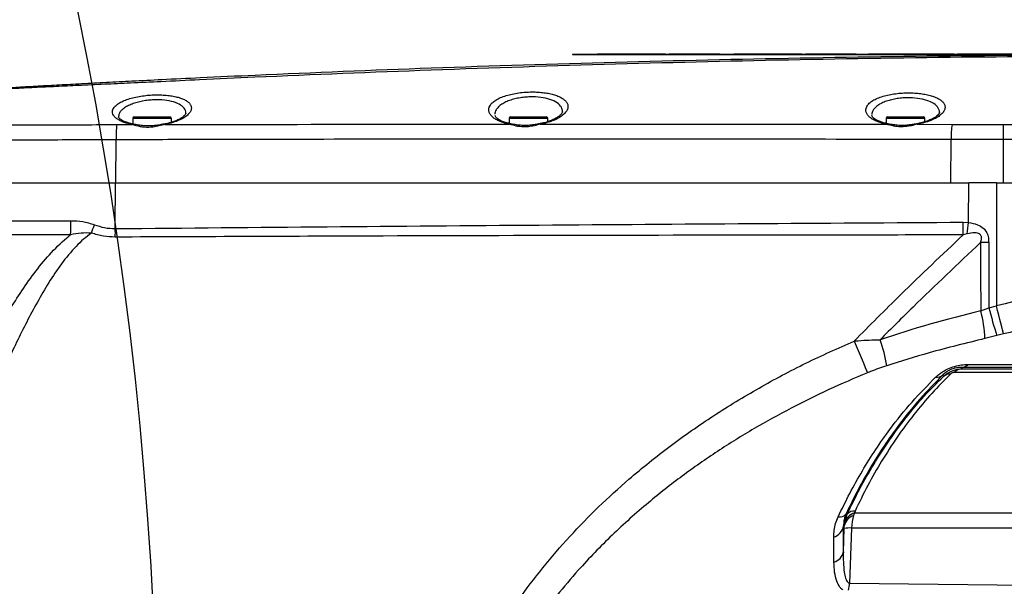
# Model space of a CAD drawing. Extents: x 0 to 16820, y 0 to 11880.
# Tile 62 of 77: x 9092 to 9430, y 6582 to 6777. Entities that reach past the tile are written whole.
import ezdxf

# ---------------------------------------------------------------- set-up
doc = ezdxf.new("R2010")
doc.units = 0
doc.header["$LTSCALE"] = 20
doc.layers.get('0').update_dxf_attribs({"linetype": 'CONTINUOUS'})
doc.styles.add('SLDTEXTSTYLE0', font='TXT', dxfattribs={"width": 0.605})
doc.dimstyles.new('SLDDIMSTYLE0', dxfattribs={"dimtxt": 100, "dimasz": 100, "dimexe": 0, "dimexo": 0.0625, "dimgap": 25, "dimtad": 1, "dimdec": 1, "dimrnd": 1e-09, "dimzin": 12, "dimtxsty": 'SLDTEXTSTYLE0', "dimsah": 1, "dimcen": 0, "dimazin": 3, "dimtfac": 1, "dimtofl": 0, "dimtmove": 0, "dimatfit": 3, "dimtolj": 1, "dimtzin": 12})
doc.dimstyles.new('SLDDIMSTYLE1', dxfattribs={"dimtxt": 100, "dimasz": 100, "dimexe": 0, "dimexo": 0.0625, "dimgap": 25, "dimtad": 1, "dimdec": 4, "dimlfac": 20, "dimzin": 12, "dimtxsty": 'SLDTEXTSTYLE0', "dimsah": 1, "dimcen": 0.09, "dimazin": 3, "dimtfac": 1, "dimtofl": 0, "dimtmove": 0, "dimatfit": 3, "dimtolj": 1, "dimtzin": 12})

# ---------------------------------------------------------------- blocks, each defined once
blk = doc.blocks.new('_D')
at = {"color": 7, "linetype": 'CONTINUOUS'}
blk.add_line((10599.79, 8574.46), (7791.16, 6507.87), dxfattribs=at)
blk.add_solid([(10599.79, 8574.46), (10510.36, 8527.27), (10528.14, 8503.11)], dxfattribs=at)
at = {"color": 7, "linetype": 'CONTINUOUS', "insert": (8954.78, 7524), "char_height": 100, "attachment_point": 1, "rotation": 36.3456, "style": 'SLDTEXTSTYLE0'}
blk.add_mtext('R3487', dxfattribs=at)
blk = doc.blocks.new('_D_1')
at = {"color": 7, "linetype": 'CONTINUOUS'}
for q in [(9232.57, 8882.9), (7791.16, 6507.87)]:
    blk.add_line((8490.54, 7660.25), q, dxfattribs=at)
blk.add_solid([(8490.54, 7660.25), (8555.25, 7737.96), (8529.6, 7753.52)], dxfattribs=at)
at = {"color": 7, "linetype": 'CONTINUOUS', "insert": (8912.41, 8603.77), "char_height": 100, "attachment_point": 1, "rotation": 58.7465, "style": 'SLDTEXTSTYLE0'}
blk.add_mtext('R1348', dxfattribs=at)
blk = doc.blocks.new('_D_2')
at = {"color": 7, "linetype": 'CONTINUOUS'}
for p, q in [((4317.75, 7120.33), (3817.21, 7208.59)), ((7831.16, 6507.87), (11826.43, 6507.87))]:
    blk.add_line(p, q, dxfattribs=at)
blk.add_arc((7791.16, 6507.87), 4005.26, 0, 170, dxfattribs=at)
for points in [[(3846.75, 7203.38), (3880.08, 7298.85), (3850.61, 7304.42)], [(11796.43, 6507.87), (11810.18, 6608.05), (11780.18, 6607.68)]]:
    blk.add_solid(points, dxfattribs=at)
at = {"color": 7, "linetype": 'CONTINUOUS', "insert": (8009.94, 10638.69), "char_height": 100, "attachment_point": 1, "rotation": 355, "style": 'SLDTEXTSTYLE0'}
blk.add_mtext('170°', dxfattribs=at)

msp = doc.modelspace()

# ---------------------------------------------------------------- linework, layer by layer
at = {"color": 7, "linetype": 'CONTINUOUS'}
for p, q in [((9281.4147149, 6764.9716235), (9450.9147083, 6764.9716235)), ((9281.4147149, 6764.9716235), (9281.4147149, 6764.8716367)), ((9281.4147149, 6764.8716367), (9450.9147083, 6764.8716367)), ((9289.9146949, 6765.1716268), (9289.9146949, 6764.9716235)), ((9289.9146949, 6765.1716268), (9293.9848577, 6765.1716268)), ((9293.9848577, 6765.1716268), (9293.9848577, 6764.9716235)), ((9293.9848577, 6765.1716268), (9294.4147264, 6765.1716268)), ((9294.4147264, 6765.1716268), (9294.4147264, 6764.9716235)), ((9294.4147264, 6765.1716268), (9307.9147016, 6765.1716268)), ((9307.9147016, 6765.1716268), (9313.3147632, 6765.1716268)), ((9313.3147632, 6765.1716268), (9313.3147632, 6764.9716235)), ((9314.5147239, 6765.1716268), (9314.5147239, 6764.9716235)), ((9314.5147239, 6765.1716268), (9331.9147502, 6765.1716268)), ((9331.9147502, 6765.1716268), (9331.9147502, 6764.9716235)), ((9336.7147123, 6765.1716268), (9336.7147123, 6764.9716235)), ((9336.7147123, 6765.1716268), (9340.784875, 6765.1716268)), ((9340.784875, 6765.1716268), (9340.784875, 6764.9716235)), ((9340.784875, 6765.1716268), (9341.2147437, 6765.1716268)), ((9341.2147437, 6765.1716268), (9341.2147437, 6764.9716235)), ((9341.2147437, 6765.1716268), (9354.7147189, 6765.1716268)), ((9354.7147189, 6765.1716268), (9360.1147805, 6765.1716268)), ((9360.1147805, 6765.1716268), (9360.1147805, 6764.9716235)), ((9361.3147412, 6765.1716268), (9378.7147676, 6765.1716268)), ((9361.3147412, 6765.1716268), (9361.3147412, 6764.9716235)), ((9378.7147676, 6765.1716268), (9378.7147676, 6764.9716235)), ((9382.9147493, 6765.1716268), (9382.9147493, 6764.9716235)), ((9382.9147493, 6765.1716268), (9393.2047759, 6765.1716268)), ((9393.2047759, 6765.1716268), (9393.2047759, 6764.9716235)), ((9393.2047759, 6765.1716268), (9393.6247503, 6765.1716268)), ((9393.6247503, 6765.1716268), (9393.6247503, 6764.9716235)), ((9393.6247503, 6765.1716268), (9403.9147769, 6765.1716268)), ((9403.9147769, 6765.1716268), (9403.9147769, 6764.9716235)), ((9403.9147769, 6765.1716268), (9412.3147403, 6765.1716268)), ((9412.3147403, 6765.1716268), (9412.3147403, 6764.9716235)), ((9413.514701, 6765.1716268), (9413.514701, 6764.9716235)), ((9413.514701, 6765.1716268), (9421.9146644, 6765.1716268)), ((9421.9146644, 6765.1716268), (9421.9146644, 6764.9716235)), ((9421.9146644, 6765.1716268), (9432.204691, 6765.1716268)), ((9130.4520045, 6742.9716385), (9130.4520045, 6741.0531736)), ((9130.9519683, 6743.471632), (9143.2219421, 6743.471632)), ((9143.7219058, 6741.619522), (9143.7219058, 6742.9716385)), ((9259.6296941, 6742.9716385), (9259.6296941, 6741.2293053)), ((9260.1297771, 6743.471632), (9272.3997508, 6743.471632)), ((9272.8997146, 6741.8377793), (9272.8997146, 6742.9716385)), ((9389.029709, 6742.9716385), (9389.029709, 6741.2256992)), ((9389.5296727, 6743.471632), (9401.7997657, 6743.471632)), ((9402.2997295, 6741.7968458), (9402.2997295, 6742.9716385)), ((8995.9901248, 6720.8716369), (9124.5379125, 6720.8716369)), ((9124.5379125, 6720.8716369), (9417.3483525, 6720.8716369)), ((9426.9271766, 6720.8716369), (9417.3483525, 6720.8716369)), ((9426.9271766, 6720.8716369), (9686.1647044, 6720.8716369))]:
    msp.add_line(p, q, dxfattribs=at)
at = {"color": 8, "linetype": 'CONTINUOUS'}
for p, q in [((9307.9147016, 6765.1716268), (9307.9147016, 6764.9716235)), ((9354.7147189, 6765.1716268), (9354.7147189, 6764.9716235)), ((9130.2413617, 6740.8690697), (9128.2031213, 6741.3695103)), ((9143.7219058, 6742.9716385), (9130.4520045, 6742.9716385)), ((9143.6580096, 6741.3633412), (9141.455618, 6740.8650315)), ((9259.7621356, 6740.951488), (9258.1294452, 6741.3434333)), ((9272.8997146, 6742.9716385), (9259.6296941, 6742.9716385)), ((9272.0756208, 6741.3428819), (9270.2905809, 6740.9531868)), ((9389.2014896, 6740.949089), (9387.502638, 6741.3498259)), ((9402.2997295, 6742.9716385), (9389.029709, 6742.9716385)), ((9401.5974675, 6741.3518673), (9399.6698533, 6740.942443)), ((9125.0333463, 6740.8439464), (9130.2413617, 6740.8690697)), ((9270.2905809, 6740.9531868), (9389.2014896, 6740.949089)), ((9399.6698533, 6740.942443), (9411.6408502, 6740.9152633)), ((9124.657241, 6720.8716369), (9124.7317468, 6735.6202996)), ((9411.2014447, 6720.8716369), (9411.2766658, 6735.7435769)), ((9429.3400918, 6720.8716369), (9429.3400918, 6735.7339657)), ((9124.485222, 6705.1304227), (9124.5379125, 6720.8716369)), ((9417.3254644, 6707.2129643), (9417.3483525, 6720.8716369)), ((9426.9271766, 6720.8716369), (9426.8561279, 6678.5720235)), ((8995.5347453, 6707.8297532), (9109.2723285, 6707.8297532)), ((9415.4872571, 6707.3083467), (9417.3254644, 6707.2129643)), ((9109.1178333, 6703.0149943), (8994.7721635, 6703.0149943)), ((9416.823474, 6703.3244318), (9415.4520904, 6702.9515601)), ((9421.4626228, 6676.8750346), (9424.245802, 6677.9494828)), ((9424.245802, 6677.9494828), (9426.8561279, 6678.5720235)), ((9426.9778405, 6668.3749652), (9422.9082738, 6667.3646218)), ((9429.2640363, 6668.9610577), (9426.9778405, 6668.3749652)), ((9415.0688325, 6656.9712258), (9525.5096828, 6656.9712258)), ((9408.6740886, 6654.3837881), (9408.4951554, 6654.863993)), ((9517.4158488, 6655.7400471), (9412.4112998, 6655.7400471)), ((9374.7088586, 6603.9294398), (9375.6296312, 6607.0736444)), ((9375.2571021, 6607.1625522), (9375.6296312, 6607.0736444)), ((9378.155676, 6607.4861309), (9377.8487121, 6606.6039226)), ((9378.3420001, 6608.1482938), (9378.155676, 6607.4861309)), ((9378.155676, 6607.4861309), (9450.8746539, 6607.4861309)), ((9374.642459, 6603.0521488), (9374.7088586, 6603.9294398)), ((9374.3327533, 6594.1123015), (9374.6215974, 6602.1948105)), ((9377.1627818, 6602.317231), (9376.487938, 6583.4392032)), ((9446.4053785, 6602.317231), (9377.1627818, 6602.317231)), ((9371.1162482, 6590.5994347), (9371.0446035, 6599.202635)), ((9376.487938, 6583.4392032), (9438.0854045, 6582.707884))]:
    msp.add_line(p, q, dxfattribs=at)
at = {"color": 8, "linetype": 'CONTINUOUS', "flags": 128}
for points in [[(9141.455618, 6740.8650315), (9141.3111364, 6740.9744507), (9141.1769067, 6740.9938073), (9141.173092, 6740.992958)], [(9270.2905809, 6740.9531868), (9270.1497947, 6741.0762853), (9270.020095, 6741.1037332), (9270.0117503, 6741.1020792)], [(9399.6698533, 6740.942443), (9399.531809, 6741.0615182), (9399.4041358, 6741.0861796), (9399.4000827, 6741.0853303)], [(9429.3400918, 6735.7339657), (9429.335085, 6736.5544832), (9429.3301974, 6737.3534686), (9429.3254291, 6738.1157524), (9429.3210183, 6738.8268805), (9429.316846, 6739.4733376), (9429.3132697, 6740.0428599), (9429.3100511, 6740.5246443), (9429.3075477, 6740.9095264)], [(9424.2279206, 6700.3001815), (9423.8779222, 6700.299511), (9423.5279237, 6700.299064), (9423.177806, 6700.2988106), (9422.828046, 6700.2987957), (9422.4784051, 6700.2989745), (9422.1292411, 6700.2993769), (9421.7804347, 6700.3000027), (9421.4323436, 6700.3008223)], [(9429.2640363, 6668.9610577), (9429.1270648, 6669.5465541), (9428.9294158, 6670.3642553), (9428.6762153, 6671.3922865), (9428.3743774, 6672.603125), (9428.0318891, 6673.964361), (9427.6579295, 6675.4395908), (9427.2625123, 6676.9892967), (9426.8561279, 6678.5720235)], [(9378.040043, 6666.4821005), (9378.7181054, 6664.8715681), (9379.407612, 6663.2351226), (9380.0866281, 6661.6243816), (9380.7338153, 6660.0901133), (9381.3287889, 6658.6807168), (9381.8528329, 6657.4406272), (9382.2893773, 6656.4089454), (9382.6245938, 6655.6182003)], [(9414.8764287, 6657.4467665), (9414.928404, 6657.3183185), (9415.0688325, 6656.9712258)], [(9374.642459, 6603.0521488), (9374.4697248, 6603.095474), (9374.4216834, 6603.1074992)]]:
    msp.add_lwpolyline(points, dxfattribs=at)
at = {"color": 7, "linetype": 'CONTINUOUS'}
for centre, radius, start, end in [((7791.1647235, 6507.8716374), 3487, 190, 170), ((7791.1647235, 6507.8716374), 1348, 190, 170), ((9130.9519553, 6742.9716374), 0.5, 90, 180), ((9143.2219553, 6742.9716374), 0.5, 0, 90), ((9260.1297235, 6742.9716374), 0.5, 90, 180), ((9272.3997235, 6742.9716374), 0.5, 0, 90), ((9389.5297235, 6742.9716374), 0.5, 90, 180), ((9401.7997235, 6742.9716374), 0.5, 0, 90)]:
    msp.add_arc(centre, radius, start, end, dxfattribs=at)
at = {"color": 8, "linetype": 'CONTINUOUS'}
for centre, radius, start, end in [((9128.6221614, 6740.5457503), 0.924216, 72.829039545, 116.962075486), ((9143.3362636, 6740.9114698), 0.5547146, 54.547996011, 105.71046545), ((9258.5624254, 6740.6638595), 0.8057869, 73.525488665, 122.50263695), ((9271.7533414, 6740.9952788), 0.4740168, 47.164939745, 102.660728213), ((9387.9278782, 6740.6644108), 0.8066121, 73.569943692, 121.815986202), ((9401.2798911, 6740.9907764), 0.4808757, 48.66864457, 103.431147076), ((9154.9391894, 6736.4967322), 30.2201542, 171.729222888, 181.66190184), ((9130.6025507, 6740.4266982), 0.5710954, 80.555356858, 129.231066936), ((9260.1376672, 6740.5600772), 0.5424264, 79.517869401, 133.813877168), ((9389.5674568, 6740.5628826), 0.5320596, 79.569404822, 133.45868414), ((9442.2418333, 6736.1617103), 30.9679905, 171.170251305, 180.773637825), ((9014.3444666, 6708.4659256), 94.9299935, 356.708234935, 359.616030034), ((8992.2788394, 6748.8165822), 132.0127125, 339.963603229, 341.289693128), ((8919.1280136, 6703.8200951), 205.3613887, 359.550273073, 0.36558359), ((9212.79063, 6706.7659209), 202.6973529, 358.921743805, 0.153325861), ((9222.1937372, 6730.4268368), 196.5076966, 352.072477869, 353.215685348), ((9700.1706944, 6751.5061618), 285.5610815, 194.926901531, 196.9247385), ((9384.0467842, 6666.3224773), 38.8754606, 1.536126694, 15.750282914), ((9346.4280169, 6652.0089762), 43.1961358, 8.016045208, 20.249930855), ((9415.4736929, 6652.6135558), 4.3764368, 95.307972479, 134.406609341), ((9414.4961456, 6661.4502534), 4.0215075, 275.426130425, 312.879206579), ((9406.1735439, 6657.847438), 3.7803207, 267.296222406, 307.888793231), ((9411.0326428, 6651.3888688), 3.812128, 88.91414036, 128.221083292), ((9372.974604, 6609.1353519), 3.0169084, 261.684670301, 319.162618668), ((9379.2731469, 6602.094999), 4.7285734, 107.532088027, 168.321589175), ((9379.5779819, 6602.6592485), 5.0320719, 106.418319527, 165.379289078), ((9377.9742321, 6605.1162483), 3.0542681, 83.08416735, 140.143095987), ((9369.4142059, 6604.0254147), 5.0909135, 288.678431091, 349.612493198), ((9376.4738929, 6590.1811201), 12.1556471, 86.751173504, 98.76496198), ((9369.7414634, 6595.0872426), 4.6936609, 287.031802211, 348.01155471), ((9365.2382237, 6583.8894137), 11.2587194, 345.213839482, 357.708261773)]:
    msp.add_arc(centre, radius, start, end, dxfattribs=at)
for centre, major_axis, ratio, start_param, end_param in [((9905.9401694, 293640.3856856), (472.4914947, 289776.4197497), 0.0004114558, 3.0015646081, 3.0021450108), ((9908.2028545, 293641.0836755), (474.7542266, 289777.1094675), 0.000342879, 3.0015648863, 3.0021186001), ((9509.5630138, 6507.9068999), (257.2721518, 8.9623362), 0.705814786, 1.4866129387, 1.8733988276), ((9519.3785533, 6507.8652179), (289.6309705, 7.4140864), 0.6253014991, 1.8996116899, 2.0295886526), ((9382.5085835, 6601.7938726), (0.107513, 9.9998342), 0.5356764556, 1.0747547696, 1.5241956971), ((9362.4554379, 6507.2185386), (7.2400348, 187.9122893), 0.0511689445, 5.1950782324, 5.2498763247), ((9374.518948, 6602.0901395), (0.076848, 1.9999964), 0.0493177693, 4.7666438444, 5.2160847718)]:
    msp.add_ellipse(centre, major_axis=major_axis, ratio=ratio, start_param=start_param, end_param=end_param, dxfattribs=at)
at = {"color": 7, "linetype": 'CONTINUOUS'}
for points, knots in [([(9044.3704997, 6750.9161479), (9044.3569045, 6750.9152867), (9044.3152176, 6750.9126462), (9044.94542, 6750.9525169), (9046.2333199, 6751.0337599), (9048.2029399, 6751.1575716), (9050.5721831, 6751.305727), (9053.1523652, 6751.4661086), (9055.828251, 6751.6314798), (9058.846559, 6751.8167842), (9062.5347915, 6752.0415188), (9066.9933553, 6752.3106687), (9072.3365896, 6752.6292682), (9078.1944523, 6752.9738685), (9084.4621067, 6753.3370761), (9091.0942324, 6753.7152006), (9098.0184348, 6754.1033151), (9105.2928036, 6754.5036001), (9113.0955529, 6754.9246566), (9121.4088097, 6755.3636266), (9130.6319886, 6755.8391731), (9141.3966038, 6756.379414), (9155.5018229, 6757.063624), (9186.3122357, 6758.4873814), (9233.8259533, 6760.4127456), (9296.1660236, 6762.3899778), (9359.4817315, 6763.8138671), (9422.815638, 6764.7061212), (9465.0477813, 6764.8164632), (9486.164776, 6764.8716367)], [0, 0, 0, 0, 0.00759387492, 0.02328511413, 0.03908860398, 0.05505115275, 0.07059831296, 0.0823732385, 0.09414851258, 0.10611592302, 0.11808348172, 0.13365815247, 0.14934918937, 0.16515165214, 0.18121865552, 0.19684335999, 0.21258506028, 0.22843846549, 0.24455738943, 0.26221833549, 0.28003705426, 0.30088373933, 0.32752760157, 0.36569145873, 0.48789896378, 0.61589791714, 0.7439075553, 0.87194818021, 1, 1, 1, 1]), ([(9148.6785089, 6744.651506), (9148.6788489, 6744.6486575), (9148.6805402, 6744.6344891), (9148.6387115, 6744.4799658), (9148.3847001, 6744.0917237), (9147.8542762, 6743.5767659), (9147.0225017, 6742.9949815), (9145.9288851, 6742.4164942), (9144.6485675, 6741.88416), (9143.6515425, 6741.5901716), (9143.1892787, 6741.4538658)], [0, 0, 0, 0, 0.0349608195, 0.173892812, 0.3089120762, 0.4511366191, 0.5901332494, 0.7316409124, 0.875577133, 1, 1, 1, 1]), ([(9277.8935109, 6745.1579964), (9277.894467, 6745.1406897), (9277.897784, 6745.0806487), (9277.801719, 6744.8207027), (9277.4751412, 6744.3509366), (9276.859937, 6743.7705786), (9275.9488013, 6743.1436214), (9274.7922814, 6742.530619), (9273.36744, 6741.9701288), (9272.3032948, 6741.6066159), (9271.6816608, 6741.4686009), (9271.6499244, 6741.4615548)], [0, 0, 0, 0, 0.0544959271, 0.1890587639, 0.3184601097, 0.4556010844, 0.5881333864, 0.7235019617, 0.8583570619, 0.9927686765, 1, 1, 1, 1]), ([(9407.2781478, 6744.9343151), (9407.2787963, 6744.9262833), (9407.2815234, 6744.8925065), (9407.2192134, 6744.69847), (9406.9383807, 6744.2800424), (9406.3733012, 6743.7399633), (9405.5068788, 6743.1421974), (9404.3909837, 6742.5503788), (9403.0043442, 6742.0022564), (9401.9117405, 6741.6327318), (9401.2483568, 6741.4847252), (9401.1674796, 6741.4666808)], [0, 0, 0, 0, 0.041779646, 0.1756995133, 0.3049984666, 0.4415921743, 0.5745354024, 0.7097779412, 0.8458174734, 0.9812026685, 1, 1, 1, 1]), ([(9128.8964425, 6741.4369083), (9128.528195, 6741.5573301), (9127.7365572, 6741.8162062), (9126.8195814, 6742.2664454), (9126.1155108, 6742.7282759), (9125.731263, 6743.1077029), (9125.6093086, 6743.3298038), (9125.608274, 6743.3451601), (9125.6078159, 6743.3519608)], [0, 0, 0, 0, 0.154655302, 0.332469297, 0.5125328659, 0.6861670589, 0.8610169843, 1, 1, 1, 1]), ([(9130.7092582, 6740.998382), (9130.2987259, 6741.0771064), (9129.637715, 6741.203863), (9129.0985892, 6741.3724456), (9128.8942968, 6741.4363271)], [0, 0, 0, 0, 0.6210672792, 1, 1, 1, 1]), ([(9143.1833183, 6741.4568162), (9143.0458983, 6741.4154418), (9142.4521249, 6741.2366684), (9141.7579787, 6741.084269), (9141.1978549, 6740.9988636), (9141.1807214, 6740.9962511)], [0, 0, 0, 0, 0.2259552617, 0.9763228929, 1, 1, 1, 1]), ([(9258.7941562, 6741.4531356), (9258.5225833, 6741.5304267), (9257.7721816, 6741.7439949), (9256.7875737, 6742.1715135), (9255.8564328, 6742.6954959), (9255.2164012, 6743.2085623), (9254.8567164, 6743.6462478), (9254.7535731, 6743.8838584), (9254.7362687, 6743.9649788), (9254.731742, 6743.9861989)], [0, 0, 0, 0, 0.0946035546, 0.2614056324, 0.4277435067, 0.5966924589, 0.7614726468, 0.9376039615, 1, 1, 1, 1]), ([(9260.2424298, 6741.1101556), (9259.9619172, 6741.1594264), (9259.4331909, 6741.2522948), (9258.9893076, 6741.384946), (9258.780924, 6741.4472199)], [0, 0, 0, 0, 0.5305441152, 1, 1, 1, 1]), ([(9271.637765, 6741.4673662), (9271.4857979, 6741.4239658), (9270.981944, 6741.2800695), (9270.4117538, 6741.1792007), (9270.0135385, 6741.1087549)], [0, 0, 0, 0, 0.3016095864, 1, 1, 1, 1]), ([(9388.1588851, 6741.4546556), (9387.9604612, 6741.5080536), (9387.2757976, 6741.6923038), (9386.3325404, 6742.0833513), (9385.3636102, 6742.5944552), (9384.6834846, 6743.1052179), (9384.2919072, 6743.5432295), (9384.1634084, 6743.8028448), (9384.1447834, 6743.8831543), (9384.1385518, 6743.9100242)], [0, 0, 0, 0, 0.0686353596, 0.2368268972, 0.4036847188, 0.5738660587, 0.7398395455, 0.9129559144, 1, 1, 1, 1]), ([(9389.6695052, 6741.1025113), (9389.3701912, 6741.1544347), (9388.8193776, 6741.2499869), (9388.3571714, 6741.386386), (9388.1461297, 6741.4486653)], [0, 0, 0, 0, 0.5434035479, 1, 1, 1, 1]), ([(9401.1609231, 6741.468916), (9401.0120892, 6741.4271328), (9400.4690083, 6741.2746699), (9399.8505785, 6741.1688444), (9399.4016324, 6741.0920209)], [0, 0, 0, 0, 0.2740547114, 1, 1, 1, 1]), ([(9141.1732112, 6740.9917063), (9140.7363969, 6740.9135855), (9139.6939597, 6740.7271539), (9137.9892688, 6740.4534254), (9136.1027269, 6740.3324781), (9134.2361858, 6740.3998435), (9132.4069232, 6740.6577657), (9131.2692954, 6740.8789983), (9130.696622, 6740.9903652)], [0, 0, 0, 0, 0.12739450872, 0.30402110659, 0.47394921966, 0.6452210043, 0.82140687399, 1, 1, 1, 1]), ([(9270.0115119, 6741.1033458), (9269.5379258, 6741.0184134), (9268.4591526, 6740.8249475), (9266.7256132, 6740.5739149), (9264.8594684, 6740.4973361), (9263.0217538, 6740.6072801), (9261.4653706, 6740.8563315), (9260.5716369, 6741.0288892), (9260.2367078, 6741.0935557)], [0, 0, 0, 0, 0.1471823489, 0.3352639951, 0.5148949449, 0.6967680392, 0.8863629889, 1, 1, 1, 1]), ([(9399.3998443, 6741.0863883), (9398.9231914, 6741.0044085), (9397.8382782, 6740.8178138), (9396.0964602, 6740.5755377), (9394.2229531, 6740.5062117), (9392.3789736, 6740.6197819), (9390.8452343, 6740.8642985), (9389.9740199, 6741.0274874), (9389.6640216, 6741.0855538)], [0, 0, 0, 0, 0.148584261, 0.3381937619, 0.5194197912, 0.7029293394, 0.8942953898, 1, 1, 1, 1])]:
    msp.add_open_spline(points, degree=3, knots=knots, dxfattribs=at)
at = {"color": 8, "linetype": 'CONTINUOUS'}
for points, knots in [([(9486.1193572, 6764.2663813), (9465.0144098, 6764.2293102), (9422.802127, 6764.1551638), (9359.481736, 6763.1417463), (9296.1638065, 6761.6533859), (9233.7711614, 6759.6269424), (9186.1895813, 6757.7044538), (9155.286881, 6756.2863753), (9141.0903736, 6755.6050498), (9130.1574678, 6755.0873651), (9120.6793303, 6754.6696277), (9112.1517197, 6754.27607), (9104.1602597, 6753.8980087), (9096.7234736, 6753.537323), (9089.5076956, 6753.1788746), (9082.6841971, 6752.8319938), (9076.3005215, 6752.500391), (9070.3988733, 6752.1876937), (9064.9132514, 6751.8915606), (9059.9705274, 6751.6199786), (9055.9521933, 6751.395954), (9052.7458865, 6751.2151615), (9050.1627263, 6751.0682268), (9047.9095588, 6750.9389459), (9045.8135192, 6750.8177866), (9044.0148247, 6750.7130206), (9042.7249472, 6750.6375619), (9042.0740901, 6750.5994633), (9042.1162143, 6750.6019245), (9042.1307956, 6750.6027764)], [0, 0, 0, 0, 0.1266576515, 0.2533296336, 0.3800337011, 0.5067475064, 0.6279499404, 0.665832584, 0.6923772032, 0.7132721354, 0.7314594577, 0.7498181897, 0.7659057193, 0.7821043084, 0.7984755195, 0.8150838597, 0.831024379, 0.8470794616, 0.8632450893, 0.8796746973, 0.8955009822, 0.9074822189, 0.9194627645, 0.9316299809, 0.9437968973, 0.9595703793, 0.9754891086, 0.9915155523, 1, 1, 1, 1]), ([(9258.1294452, 6741.3434333), (9257.4355775, 6741.5756362), (9256.1720094, 6741.9984894), (9254.7686172, 6742.7795865), (9253.7124313, 6743.5976613), (9252.9871861, 6744.5035357), (9252.6679896, 6745.3426349), (9252.6100487, 6746.3618075), (9252.9910132, 6747.4110207), (9254.0455449, 6748.5533472), (9255.3781705, 6749.4762882), (9257.0860975, 6750.287496), (9259.050784, 6750.9545718), (9261.2266941, 6751.4678672), (9263.4680947, 6751.8195467), (9265.751361, 6752.0137389), (9267.9684076, 6752.062318), (9270.10637, 6751.9684347), (9272.1123603, 6751.7478209), (9273.9565036, 6751.400689), (9275.6233823, 6750.9360332), (9277.0566825, 6750.3579384), (9278.2528221, 6749.6666324), (9279.1410836, 6748.8773454), (9279.7347961, 6747.9470991), (9279.907232, 6746.9235977), (9279.6020317, 6745.8347967), (9278.8667239, 6744.7764855), (9277.697698, 6743.7537921), (9276.147906, 6742.8168855), (9274.2771804, 6741.9855163), (9272.8093283, 6741.5570509), (9272.0756208, 6741.3428819)], [0, 0, 0, 0, 0.0376042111, 0.0684791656, 0.0993650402, 0.1329478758, 0.1665372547, 0.1867110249, 0.2380501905, 0.2744012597, 0.3107396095, 0.3456930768, 0.380629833, 0.4130616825, 0.4454819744, 0.4756020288, 0.5057204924, 0.5346115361, 0.5635066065, 0.5924641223, 0.6214292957, 0.6515963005, 0.6817721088, 0.7139611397, 0.7461618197, 0.7851216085, 0.8214511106, 0.857782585, 0.8941338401, 0.9304697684, 0.965245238, 1, 1, 1, 1]), ([(9387.502638, 6741.3498259), (9386.8321826, 6741.5709871), (9385.5934755, 6741.9795958), (9384.2015756, 6742.7367231), (9383.1406506, 6743.5398568), (9382.4106864, 6744.4295411), (9382.0843834, 6745.2586644), (9382.0235331, 6746.2580625), (9382.3992974, 6747.2848158), (9383.43604, 6748.3943457), (9384.755131, 6749.2915461), (9386.4473111, 6750.0759586), (9388.3942934, 6750.7171578), (9390.552421, 6751.2065185), (9392.7788172, 6751.5380371), (9395.0510806, 6751.7162961), (9397.2647716, 6751.7535042), (9399.4050318, 6751.6527437), (9401.4207163, 6751.4290307), (9403.2779879, 6751.0828931), (9404.960608, 6750.6228709), (9406.4099689, 6750.0535452), (9407.6196853, 6749.3758937), (9408.5194712, 6748.6051313), (9409.1244459, 6747.6963729), (9409.3012192, 6746.7017838), (9408.9966111, 6745.6498022), (9408.2688028, 6744.6350204), (9407.1120698, 6743.6554862), (9405.5838287, 6742.7603919), (9403.7477915, 6741.9674657), (9402.3141143, 6741.5570302), (9401.5974675, 6741.3518673)], [0, 0, 0, 0, 0.0365595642, 0.0675460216, 0.0985462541, 0.1321855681, 0.1658302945, 0.1866056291, 0.2373961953, 0.2737359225, 0.3100616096, 0.3449721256, 0.3798665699, 0.4122757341, 0.4446770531, 0.4748752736, 0.5050723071, 0.5341632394, 0.5632552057, 0.5924885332, 0.6217275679, 0.6521659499, 0.6826134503, 0.7149840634, 0.7473615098, 0.7868730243, 0.8230048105, 0.8591309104, 0.8952892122, 0.9314326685, 0.9657255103, 1, 1, 1, 1]), ([(9128.2031213, 6741.3695103), (9127.7567237, 6741.5211053), (9126.7677012, 6741.8569739), (9125.5376709, 6742.4782064), (9124.4970602, 6743.2170839), (9123.7955334, 6744.029921), (9123.5101643, 6744.7563473), (9123.4646188, 6745.6624875), (9123.8471408, 6746.59955), (9124.9214984, 6747.6533176), (9126.2404373, 6748.5024363), (9127.9272003, 6749.2649735), (9129.8792649, 6749.909308), (9132.0473341, 6750.418327), (9134.2938939, 6750.7795674), (9136.5852756, 6750.9930503), (9138.8142333, 6751.0682901), (9140.9642344, 6751.0072199), (9142.977725, 6750.8231894), (9144.8241098, 6750.5156874), (9146.4830454, 6750.0948543), (9147.903367, 6749.5636159), (9149.0791091, 6748.9247479), (9149.9457585, 6748.191426), (9150.5195108, 6747.3206431), (9150.6705824, 6746.3606524), (9150.3451949, 6745.339646), (9149.6036409, 6744.3515774), (9148.4312279, 6743.4019595), (9146.602563, 6742.3332131), (9144.7755782, 6741.731444), (9143.6580096, 6741.3633412)], [0, 0, 0, 0, 0.0263503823, 0.0583809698, 0.0904202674, 0.1246574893, 0.1588977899, 0.1765382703, 0.230783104, 0.2673553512, 0.3039201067, 0.3396492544, 0.3753629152, 0.4090413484, 0.442708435, 0.474131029, 0.505550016, 0.5357060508, 0.5658659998, 0.5959176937, 0.6259778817, 0.6570354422, 0.6881021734, 0.721016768, 0.7539360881, 0.7941990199, 0.8311176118, 0.8680362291, 0.9049548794, 0.9418607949, 1, 1, 1, 1]), ([(9148.6786281, 6744.6515209), (9148.6668671, 6745.000008), (9148.6358338, 6745.9195474), (9147.5763412, 6747.2529753), (9145.3490066, 6748.4390329), (9142.2932766, 6749.1801236), (9139.2729347, 6749.3857564), (9136.7492628, 6749.2883707), (9134.7961068, 6749.0753024), (9132.8625935, 6748.7150995), (9131.0217086, 6748.2083701), (9129.3470577, 6747.5643504), (9127.9226292, 6746.80698), (9126.7936443, 6745.9580479), (9125.8961369, 6744.9085493), (9125.5637341, 6744.0177516), (9125.6090804, 6743.4535814), (9125.6173526, 6743.3506644)], [0, 0, 0, 0, 0.06403741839, 0.16897306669, 0.26747281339, 0.36227255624, 0.45707170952, 0.50584564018, 0.55624738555, 0.60864948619, 0.66288419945, 0.71886146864, 0.77670350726, 0.83437528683, 0.8937668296, 0.98062074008, 1, 1, 1, 1]), ([(9277.8906499, 6745.158816), (9277.8965029, 6745.1812477), (9278.0006568, 6745.5804186), (9277.7563951, 6746.5735103), (9276.7744127, 6748.0082416), (9274.4846514, 6749.293191), (9271.4277344, 6750.1209465), (9268.4113526, 6750.3875628), (9265.8965906, 6750.3267042), (9263.9461403, 6750.1335584), (9262.0116511, 6749.7841205), (9260.1582552, 6749.2743687), (9258.4660676, 6748.6089673), (9257.0206177, 6747.8040838), (9255.8752147, 6746.8821642), (9255.0078252, 6745.7445379), (9254.6872204, 6744.8837316), (9254.7179033, 6744.3823561), (9254.7182714, 6744.3763411)], [0, 0, 0, 0, 0.0038944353, 0.0693013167, 0.1767917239, 0.2770006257, 0.372635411, 0.467648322, 0.5165259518, 0.5670422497, 0.6198099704, 0.6744529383, 0.7317015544, 0.790934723, 0.8509118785, 0.9127456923, 0.9989532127, 1, 1, 1, 1]), ([(9407.273141, 6744.9357307), (9407.2778933, 6744.9535838), (9407.3808589, 6745.3403991), (9407.1299677, 6746.3056937), (9406.129259, 6747.7084165), (9403.813745, 6748.9700206), (9400.7337578, 6749.791943), (9397.7090549, 6750.0678299), (9395.1972726, 6750.0223069), (9393.2573228, 6749.8454503), (9391.3366613, 6749.5165318), (9389.4993907, 6749.0310045), (9387.8233395, 6748.3917849), (9386.3922653, 6747.6136965), (9385.2595428, 6746.7178796), (9384.4092233, 6745.6130252), (9384.0929153, 6744.7805985), (9384.1246033, 6744.2988948), (9384.1247235, 6744.297067)], [0, 0, 0, 0, 0.0032022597, 0.0693822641, 0.1772742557, 0.2782561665, 0.3747091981, 0.4702940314, 0.5192404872, 0.5698121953, 0.622455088, 0.67695252, 0.7340000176, 0.7930271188, 0.8528554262, 0.9145446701, 0.9996757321, 1, 1, 1, 1]), ([(9019.6582948, 6740.5408567), (9021.3133278, 6740.5460397), (9024.6233812, 6740.5564056), (9030.4234586, 6740.5764434), (9036.8267566, 6740.5992822), (9044.0992494, 6740.6224168), (9052.2079954, 6740.6468208), (9061.2463641, 6740.6754626), (9070.9250898, 6740.7049405), (9081.092344, 6740.7348265), (9091.5721857, 6740.7573764), (9102.3834712, 6740.798404), (9113.5501736, 6740.791254), (9121.2057091, 6740.8263826), (9125.0333463, 6740.8439464)], [0, 0, 0, 0, 0.0759237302, 0.1518468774, 0.2294878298, 0.3071279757, 0.3924696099, 0.4778119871, 0.5656201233, 0.6534285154, 0.7388333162, 0.8242386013, 0.9121222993, 1, 1, 1, 1]), ([(9141.455618, 6740.8650315), (9140.8334115, 6740.6960479), (9139.5652867, 6740.3516407), (9137.1764175, 6739.8628554), (9134.9713436, 6739.8253115), (9132.4782523, 6740.1971485), (9131.1810787, 6740.5867958), (9130.2413617, 6740.8690697)], [0, 0, 0, 0, 0.1740185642, 0.3546688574, 0.6061820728, 0.7147048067, 1, 1, 1, 1]), ([(9141.455618, 6740.8650315), (9154.9804648, 6740.8846119), (9194.4131234, 6740.9417), (9233.8509369, 6740.947607), (9259.7621356, 6740.951488)], [0, 0, 0, 0, 0.34298592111, 1, 1, 1, 1]), ([(9270.2905809, 6740.9531868), (9269.645603, 6740.780157), (9268.3680412, 6740.4374225), (9265.9833433, 6740.0005363), (9263.80537, 6740.0229181), (9261.5936645, 6740.4103253), (9260.4918551, 6740.7358775), (9259.7621356, 6740.951488)], [0, 0, 0, 0, 0.19065773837, 0.37765177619, 0.64331340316, 0.76376936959, 1, 1, 1, 1]), ([(9399.6698533, 6740.942443), (9399.0276948, 6740.776431), (9397.747802, 6740.4455506), (9395.3574652, 6740.0227077), (9393.1692626, 6740.0527057), (9390.9852235, 6740.4357855), (9389.905865, 6740.7463915), (9389.2014896, 6740.949089)], [0, 0, 0, 0, 0.1906700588, 0.3800264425, 0.6486482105, 0.7707123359, 1, 1, 1, 1]), ([(9411.6408502, 6740.9152633), (9414.5769868, 6740.9104687), (9420.4559166, 6740.9008687), (9426.3547776, 6740.9066383), (9429.3075477, 6740.9095264)], [0, 0, 0, 0, 0.4994338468, 1, 1, 1, 1]), ([(9429.3075477, 6740.9095264), (9433.3075342, 6740.9225658), (9445.3075126, 6740.9616843), (9473.3075342, 6740.8776625), (9499.5806283, 6740.9295329), (9517.8537045, 6740.9283055), (9520.1267873, 6740.9281528)], [0, 0, 0, 0, 0.1321305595, 0.3963923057, 0.9249141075, 1, 1, 1, 1]), ([(9124.7317468, 6735.6202996), (9120.9167577, 6735.6023129), (9113.2602257, 6735.5662141), (9101.8764525, 6735.5347802), (9090.6073312, 6735.4810843), (9079.6927014, 6735.4378482), (9069.2558851, 6735.391769), (9059.357615, 6735.3465127), (9049.9152113, 6735.3019111), (9041.8518698, 6735.265333), (9035.0458868, 6735.2341695), (9029.3779389, 6735.2055477), (9023.7987216, 6735.1772554), (9018.4347445, 6735.1516774), (9013.2556718, 6735.128089), (9008.6629153, 6735.1064623), (9004.7938023, 6735.085824), (9001.8196779, 6735.0680639), (8999.8859923, 6735.0570134), (8998.938331, 6735.053974), (8999.0072077, 6735.0542689), (8999.0304385, 6735.0543684)], [0, 0, 0, 0, 0.0561449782, 0.1126807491, 0.1704454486, 0.2286344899, 0.2850312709, 0.3418232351, 0.3990688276, 0.4572523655, 0.4994831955, 0.542048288, 0.584783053, 0.6352987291, 0.6860988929, 0.7424906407, 0.7992768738, 0.8566740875, 0.9149081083, 0.9713001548, 1, 1, 1, 1]), ([(9411.2766658, 6735.7435769), (9373.0132651, 6735.7732076), (9296.4862995, 6735.8324691), (9210.465097, 6735.8190553), (9153.213307, 6735.6819772), (9134.2256133, 6735.6408588), (9124.7317468, 6735.6202996)], [0, 0, 0, 0, 0.4006034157, 0.8012085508, 0.9006040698, 1, 1, 1, 1]), ([(9429.3400918, 6735.7339657), (9426.3277802, 6735.7304502), (9420.2960462, 6735.7234111), (9414.2854879, 6735.7368497), (9411.2766658, 6735.7435769)], [0, 0, 0, 0, 0.4994105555, 1, 1, 1, 1]), ([(9686.1647044, 6735.7765234), (9680.8146761, 6735.8064859), (9638.0112013, 6736.0462043), (9573.8044898, 6735.7115173), (9504.2474808, 6735.7782702), (9461.4432712, 6735.7476259), (9440.0411516, 6735.7385191), (9429.3400918, 6735.7339657)], [0, 0, 0, 0, 0.0624951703, 0.4999993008, 0.7499994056, 0.874999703, 1, 1, 1, 1]), ([(9109.2723285, 6707.8297532), (9110.6180483, 6707.7888816), (9113.3508623, 6707.7058818), (9115.9803651, 6706.8854997), (9117.3150216, 6706.4690984)], [0, 0, 0, 0, 0.4924300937, 1, 1, 1, 1]), ([(9117.3150216, 6706.4690984), (9118.4532024, 6706.079635), (9120.7714416, 6705.2863785), (9123.2324762, 6705.1830303), (9124.485222, 6705.1304227)], [0, 0, 0, 0, 0.4909678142, 1, 1, 1, 1]), ([(9124.485222, 6705.1304227), (9172.9851947, 6705.5599664), (9269.9853434, 6706.4190555), (9366.9865515, 6707.0119158), (9415.4872571, 6707.3083467)], [0, 0, 0, 0, 0.4999989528, 1, 1, 1, 1]), ([(9417.3254644, 6707.2129643), (9418.3562197, 6707.0248529), (9420.1347138, 6706.7002802), (9422.2341403, 6705.5258549), (9423.4602827, 6704.0608426), (9424.1312696, 6702.3137632), (9424.1934569, 6701.0181836), (9424.2279206, 6700.3001815)], [0, 0, 0, 0, 0.287339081, 0.4957829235, 0.6456483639, 0.8036205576, 1, 1, 1, 1]), ([(9046.5855275, 6586.9955293), (9050.1665713, 6596.068588), (9057.3281136, 6614.213324), (9067.266534, 6636.9441294), (9075.9974461, 6655.3216237), (9083.3725907, 6669.3937312), (9090.3165678, 6680.8338828), (9096.5082338, 6689.7608608), (9101.7612202, 6696.2457785), (9106.1060159, 6700.5757415), (9108.6900814, 6702.6685607), (9109.1178333, 6703.0149943)], [0, 0, 0, 0, 0.2204837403, 0.440933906, 0.5605532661, 0.6801871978, 0.7996519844, 0.8623810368, 0.9251412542, 0.9876082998, 1, 1, 1, 1]), ([(9116.3015042, 6703.5867817), (9115.3638422, 6702.8964188), (9113.487246, 6701.5147564), (9109.9801874, 6698.0392482), (9105.9087322, 6693.1245702), (9101.5905771, 6686.6130532), (9096.4069458, 6677.6381957), (9090.4854014, 6666.1524323), (9084.1162135, 6652.0574764), (9076.4506244, 6633.6388344), (9067.5754695, 6610.8698207), (9061.0465974, 6592.7253222), (9057.7820216, 6583.6526847)], [0, 0, 0, 0, 0.0257701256, 0.0515752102, 0.1092897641, 0.167245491, 0.2251895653, 0.3400510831, 0.4550211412, 0.5699849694, 0.7849832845, 1, 1, 1, 1]), ([(9116.3015042, 6703.5867817), (9115.1061008, 6703.6192322), (9112.6879645, 6703.6848751), (9110.3168098, 6703.239964), (9109.1178333, 6703.0149943)], [0, 0, 0, 0, 0.49434908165, 1, 1, 1, 1]), ([(9124.4830762, 6702.2081858), (9123.1074423, 6702.2626582), (9120.3145856, 6702.3732497), (9117.6524123, 6703.1782751), (9116.3015042, 6703.5867817)], [0, 0, 0, 0, 0.4925544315, 1, 1, 1, 1]), ([(9415.4520904, 6702.9515601), (9402.1814878, 6702.9369416), (9335.8285337, 6702.8638493), (9238.8391726, 6702.6922603), (9155.1190212, 6702.3378692), (9124.4830762, 6702.2081858)], [0, 0, 0, 0, 0.1368275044, 0.6841369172, 1, 1, 1, 1]), ([(9378.040043, 6666.4821005), (9383.3280837, 6671.824749), (9395.5821915, 6684.2054005), (9408.2505405, 6696.1572928), (9415.4520904, 6702.9515601)], [0, 0, 0, 0, 0.43153209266, 1, 1, 1, 1]), ([(9421.4323436, 6700.3008223), (9421.5802462, 6700.7913583), (9421.7856291, 6701.4725343), (9421.739482, 6702.3258282), (9421.5786401, 6702.797061), (9421.3014989, 6703.1517621), (9420.8857015, 6703.4191296), (9420.2520306, 6703.618597), (9418.8609391, 6703.7133782), (9417.6812023, 6703.4881697), (9416.823474, 6703.3244318)], [0, 0, 0, 0, 0.20103181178, 0.27916005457, 0.33432454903, 0.39600646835, 0.45337182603, 0.5274233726, 0.65641291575, 1, 1, 1, 1]), ([(9421.4323436, 6700.3008223), (9413.6471463, 6692.9827894), (9401.9974651, 6682.0321677), (9390.7014421, 6670.7142699), (9386.9542752, 6666.9598466)], [0, 0, 0, 0, 0.6682755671, 1, 1, 1, 1]), ([(9524.6454154, 6679.2610234), (9517.9775162, 6679.3243027), (9505.0010568, 6679.447451), (9485.7224857, 6678.3234265), (9466.8198295, 6676.2817333), (9447.9446575, 6673.2804428), (9435.4970702, 6670.4022771), (9429.2640363, 6668.9610577)], [0, 0, 0, 0, 0.2078495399, 0.404497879, 0.6016816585, 0.8005451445, 1, 1, 1, 1]), ([(9378.040043, 6666.4821005), (9378.5144404, 6666.5293746), (9380.2255905, 6666.6998921), (9383.2065747, 6666.9043612), (9385.7015054, 6666.9412991), (9386.9542752, 6666.9598466)], [0, 0, 0, 0, 0.1603525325, 0.5783911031, 1, 1, 1, 1]), ([(9422.9082738, 6667.3646218), (9416.4943159, 6665.8029041), (9405.1609692, 6663.0433774), (9394.0325311, 6659.5493317), (9389.2020856, 6658.0326951)], [0, 0, 0, 0, 0.5659367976, 1, 1, 1, 1]), ([(9242.2805701, 6540.5536576), (9242.2805701, 6540.5536986), (9242.2805607, 6545.298677), (9248.8400992, 6553.2554118), (9254.6438494, 6565.8184567), (9262.6569285, 6577.5504574), (9271.1009951, 6588.8115035), (9280.3625984, 6599.5095424), (9290.230681, 6609.636667), (9301.6592025, 6620.0725918), (9314.7855051, 6630.6140685), (9329.7105185, 6641.053192), (9345.2977996, 6650.5272379), (9361.3907435, 6659.1105954), (9372.4960065, 6664.0274691), (9378.040043, 6666.4821005)], [0, 0, 0, 0, 0.0000006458, 0.0747755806, 0.1495585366, 0.2237834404, 0.298229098, 0.3727925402, 0.4473195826, 0.5216126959, 0.6170592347, 0.7127889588, 0.8086611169, 0.9044786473, 1, 1, 1, 1]), ([(9389.2020856, 6658.0326951), (9387.3543129, 6657.3981315), (9385.1488733, 6656.6407376), (9382.9768426, 6655.7608895), (9382.6245938, 6655.6182003)], [0, 0, 0, 0, 0.8378251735, 1, 1, 1, 1]), ([(9405.9952174, 6654.0713257), (9406.3475642, 6654.3928129), (9407.051515, 6655.0351098), (9408.4326828, 6656.0266243), (9410.247091, 6657.0469508), (9412.5394479, 6657.9077931), (9415.0157025, 6658.4271143), (9416.4537233, 6658.4765548), (9417.2326003, 6658.5033334)], [0, 0, 0, 0, 0.1303283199, 0.2603819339, 0.4193465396, 0.6006826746, 0.7837172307, 1, 1, 1, 1]), ([(9414.8764287, 6657.4467665), (9414.4577682, 6657.4436585), (9413.8473736, 6657.439127), (9412.8624042, 6657.2682318), (9412.1670098, 6657.0888811), (9411.5241486, 6656.8688269), (9410.6680175, 6656.4896505), (9409.5643748, 6655.8325127), (9408.8992675, 6655.2633671), (9408.5345282, 6654.9029041), (9408.4951554, 6654.863993)], [0, 0, 0, 0, 0.2364628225, 0.3447557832, 0.4083236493, 0.4927908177, 0.5636229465, 0.7126850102, 0.9689850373, 1, 1, 1, 1]), ([(9408.6740886, 6654.3837881), (9409.018893, 6654.6758531), (9409.761987, 6655.3052874), (9411.0284606, 6656.0266682), (9412.392435, 6656.5606883), (9413.7351044, 6656.8848972), (9414.6333524, 6656.9430383), (9415.0688325, 6656.9712258)], [0, 0, 0, 0, 0.193032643, 0.4160080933, 0.6139887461, 0.8128576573, 1, 1, 1, 1]), ([(9525.4288589, 6657.7420926), (9506.9507077, 6657.6889859), (9469.9940613, 6657.5827715), (9433.2490869, 6657.4921018), (9414.8764287, 6657.4467665)], [0, 0, 0, 0, 0.4999953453, 1, 1, 1, 1]), ([(9417.2326003, 6658.5033334), (9421.2620025, 6658.5056237), (9441.4088656, 6658.517075), (9478.1088804, 6658.5412239), (9510.9135224, 6658.5711909), (9527.5056039, 6658.5863477)], [0, 0, 0, 0, 0.1099679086, 0.5498355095, 1, 1, 1, 1]), ([(9382.6245938, 6655.6182003), (9378.1825655, 6653.7362764), (9369.2961035, 6649.9714095), (9356.3231454, 6643.5502268), (9343.5586412, 6636.5001659), (9331.0802186, 6628.7410874), (9318.9469481, 6620.2650296), (9306.808872, 6610.7220672), (9294.8296466, 6600.0026721), (9284.4386826, 6589.2624294), (9275.9270535, 6579.2267071), (9269.0517025, 6570.1490114), (9262.3583921, 6560.1172501), (9255.9375345, 6549.0778785), (9252.2279961, 6540.9300959), (9250.3677283, 6536.8441271)], [0, 0, 0, 0, 0.0790969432, 0.1582367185, 0.2373265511, 0.3183229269, 0.3993755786, 0.4803575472, 0.5720196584, 0.6636705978, 0.7262866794, 0.7889482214, 0.8515523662, 0.9255561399, 1, 1, 1, 1]), ([(9372.5382959, 6606.1501599), (9373.8499306, 6608.8573373), (9376.4775002, 6614.2805673), (9380.8073363, 6621.9752715), (9385.4070939, 6629.3297744), (9391.0379489, 6637.3332992), (9397.8164802, 6645.8228001), (9403.2625581, 6651.3153488), (9405.9952174, 6654.0713257)], [0, 0, 0, 0, 0.1439623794, 0.28839671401, 0.43236081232, 0.57679644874, 0.78765063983, 1, 1, 1, 1]), ([(9408.4951554, 6654.863993), (9405.8225748, 6652.1662739), (9400.4581365, 6646.7513774), (9393.7447821, 6638.3437356), (9388.1283807, 6630.3574656), (9383.5448371, 6623.0268034), (9379.2105135, 6615.3232484), (9376.5763903, 6609.8858482), (9375.2571021, 6607.1625522)], [0, 0, 0, 0, 0.2106254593, 0.4227701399, 0.5667643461, 0.7112452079, 0.8553785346, 1, 1, 1, 1]), ([(9375.6296312, 6607.0736444), (9377.0608608, 6610.010309), (9379.9287419, 6615.894763), (9384.7809162, 6624.3591132), (9390.0714524, 6632.5508323), (9395.8641406, 6640.3823607), (9402.0354735, 6647.7549745), (9406.4579495, 6652.170921), (9408.6740886, 6654.3837881)], [0, 0, 0, 0, 0.1593414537, 0.3192865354, 0.4874123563, 0.6562498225, 0.8277439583, 1, 1, 1, 1]), ([(9411.1048852, 6655.2003122), (9408.9389955, 6653.0326234), (9404.5974651, 6648.6874869), (9398.5136125, 6641.4083406), (9392.7629589, 6633.6234612), (9387.5033871, 6625.4707319), (9382.6523736, 6617.0008117), (9379.7806531, 6611.1029569), (9378.3420001, 6608.1482938)], [0, 0, 0, 0, 0.1711494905, 0.3430694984, 0.5112282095, 0.680116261, 0.83974704, 1, 1, 1, 1]), ([(9412.4112998, 6655.7400471), (9412.3261539, 6655.7369654), (9412.1622198, 6655.7310321), (9411.8783311, 6655.6680035), (9411.5815462, 6655.5500125), (9411.3105064, 6655.3845996), (9411.1733563, 6655.2616792), (9411.1048852, 6655.2003122)], [0, 0, 0, 0, 0.2073753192, 0.3992663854, 0.5774305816, 0.7890356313, 1, 1, 1, 1]), ([(9371.0446035, 6599.202635), (9371.0701679, 6600.0066576), (9371.1180467, 6601.5124852), (9371.5983456, 6603.8585198), (9372.2223435, 6605.3798542), (9372.5382959, 6606.1501599)], [0, 0, 0, 0, 0.3612535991, 0.6765800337, 1, 1, 1, 1]), ([(9375.2571021, 6607.1625522), (9375.0768089, 6606.7052049), (9374.7113725, 6605.778208), (9374.4567116, 6604.4249537), (9374.4340593, 6603.5729733), (9374.4216834, 6603.1074992)], [0, 0, 0, 0, 0.3064095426, 0.6210613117, 1, 1, 1, 1]), ([(9374.3327533, 6594.1123015), (9374.3182435, 6592.9333433), (9374.2892483, 6590.5774081), (9374.5407527, 6587.5361076), (9374.9580504, 6585.4145036), (9375.4248587, 6584.2510195), (9375.8319243, 6583.6853928), (9376.2227568, 6583.4629356), (9376.4277931, 6583.4445859), (9376.487938, 6583.4392032)], [0, 0, 0, 0, 0.2927566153, 0.5850212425, 0.774179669, 0.8575377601, 0.9341480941, 0.9806831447, 1, 1, 1, 1]), ([(9374.1460715, 6581.1207316), (9374.0644443, 6581.1654222), (9373.6636286, 6581.3848675), (9372.9004962, 6582.3077039), (9371.9133265, 6584.2197225), (9371.2407619, 6587.1474562), (9371.1577921, 6589.447685), (9371.1162482, 6590.5994347)], [0, 0, 0, 0, 0.0300940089, 0.1477712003, 0.3764051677, 0.6877592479, 1, 1, 1, 1])]:
    msp.add_open_spline(points, degree=3, knots=knots, dxfattribs=at)

# ---------------------------------------------------------------- dimensions: what is measured, and where the dimension line sits
at = {"color": 7, "linetype": 'CONTINUOUS'}
dim = msp.add_angular_dim_2l(base=(8140.2463275, 10497.8926284), line1=((6833.3630896, 6507.8716374), (7791.1647235, 6507.8716374)), line2=((4357.1400888, 7113.3828329), (6463.6438724, 6741.9493809)), dimstyle='SLDDIMSTYLE1', dxfattribs=at)
dim.commit()
dim.dimension.update_dxf_attribs({"geometry": '_D_2', "text_midpoint": (8140.2463275, 10497.8926284), "dimtype": 162})
for mpoint, picture, middle in [((8490.5424676, 7660.2495143), '_D_1', (9128.1680713, 8710.8770973)), ((10599.7943733, 8574.4554102), '_D', (9195.4797484, 7541.1637238))]:
    dim = msp.add_radius_dim(center=(7791.1647235, 6507.8716374), mpoint=mpoint, dimstyle='SLDDIMSTYLE0', dxfattribs=at)
    dim.commit()
    dim.dimension.update_dxf_attribs({"geometry": picture, "text_midpoint": middle, "dimtype": 164})

doc.saveas('drawing.dxf')
